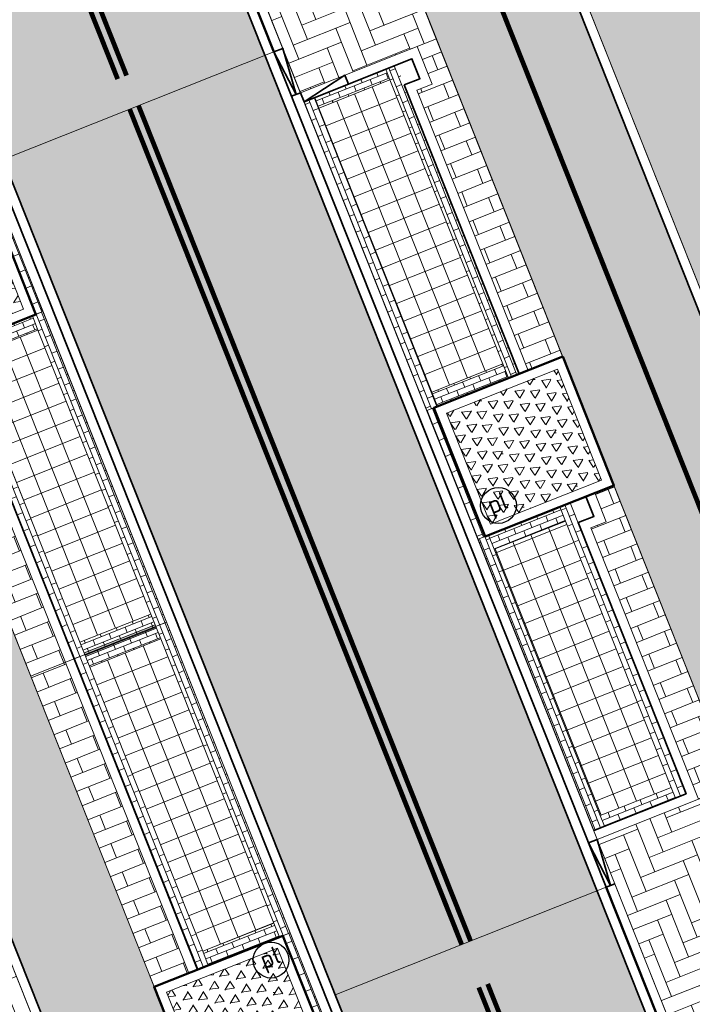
# Model space of a CAD drawing. Header units: metres. Extents: x 196674 to 197628, y 355499 to 356232.
# Tile 157 of 209: x 196786 to 196800, y 356020 to 356041. Entities that reach past the tile are written whole.
import ezdxf
from ezdxf.enums import TextEntityAlignment as Align

# ---------------------------------------------------------------- set-up
doc = ezdxf.new("R2010")
doc.units = ezdxf.units.M
doc.linetypes.add('VW-11_STREEP', pattern=[2, 1, -1])
doc.linetypes.add('VW-30270_STREEP', pattern=[3, 0.3, -2.7])
doc.layers.get('0').update_dxf_attribs({"lineweight": 25})
doc.layers.get('Defpoints').update_dxf_attribs({"color": 231, "lineweight": 18})
for name, color, linetype, lineweight in [('N-WE-IE-MEUBILAIR-S-200', 7, 'Continuous', 25), ('N-WE-VH-KANTOPSLUITING_ACHTERKANTBAND-G', 50, 'Continuous', 18), ('N-WE-VH-MATERIAALGRENS-G', 7, 'Continuous', 13), ('N-WE-VH-OPENVERHARDING_TEGEL_400x400_PARKEERVAKKEN-A', 252, 'Continuous', 5)]:
    doc.layers.add(name, color=color, linetype=linetype, lineweight=lineweight)
for name, color, linetype, lineweight, true_color in [('N-WE-VH-GESLOTENVERHARDING_ASFALT_RIJBAAN-V', 7, 'Continuous', 5, 0xd6d6d6), ('N-WE-VH-GOOT-TEGEL_200x200-G', 7, 'Continuous', 35, 0x00a5a5), ('N-WE-VH-HALFVERHARDING_GEBONDEN_SPLIT-A', 7, 'Continuous', 5, 0xaab7a9), ('N-WE-VH-KANTOPSLUITING_GELEIDEBAND_50 200-G', 1, 'Continuous', 35, 0xff0000), ('N-WE-VH-KANTOPSLUITING_OPSLUITBAND_200X250-G', 7, 'Continuous', 50, 0x0029a5), ('N-WE-VH-KANTOPSLUITING_VERLAGINGSBAND_GELEIDEBAND_50 200-G', 1, 'Continuous', 35, 0xff0000), ('N-WE-VH-KANTOPSLUITING_VERLOOPBAND_GELEIDEBAND_50 200_OPSLUITBAND_200X250-G', 1, 'Continuous', 35, 0xff0000), ('N-WE-VH-OPENVERHARDING_STRAATBAKSTEEN_PARKEERVAK-V', 7, 'Continuous', 5, 0xffffff), ('N-WE-VH-OPENVERHARDING_STRAATBAKSTEEN_ROOD_ELLEBOOG_LINGE-A', 7, 'Continuous', 5, 0xdaaea0), ('N-WE-VH-OPENVERHARDING_STRAATBAKSTEEN_ROOD_ELLEBOOG_LINGE-INRITTEN-TUSSEN-RIJBAAN-FIETSPAD-A', 7, 'Continuous', 5, 0xdaaea0), ('N-WE-VH-OPENVERHARDING_STRAATBAKSTEEN_ROOD_HALFSTEENS-LINGE-A', 7, 'Continuous', 5, 0xdaaea0), ('N-WE-VH-OPENVERHARDING_STRAATBAKSTEEN_ROOD_STREKKEN-LINGE-A', 7, 'Continuous', 5, 0xdaaea0), ('N-WE-VH-OPENVERHARDING_TEGEL_200x300_FIETSPAD_ROOD-A', 7, 'Continuous', 5, 0xe04d68), ('N-WE-VW-MARKERING_LANGS_STREEP_11_010-G', 7, 'VW-11_STREEP', 13, 0xffffff), ('N-WE-VW-MARKERING_LANGS_STREEP_30270_010-G', 7, 'VW-30270_STREEP', 13, 0xffffff), ('N-WE-VW-MARKERING_LANGS_STREEP_DOORGETROKKEN_010-G', 7, 'Continuous', 13, 0xffffff)]:
    doc.layers.add(name, color=color, linetype=linetype, lineweight=lineweight, true_color=true_color)
doc.layers.add('N-WE-VH-HULPLIJN-G', color=40, linetype='Continuous', lineweight=5, plot=False)
doc.styles.add('NLCS-ISO', font='NLCS-ISO.ttf')
pattern_1 = [(21.67232329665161, (0, 0), (-0.1477191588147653, 0.3717244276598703), []), (111.6723232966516, (0, 0), (-0.5575866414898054, -0.2215787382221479), [0.4, -0.4]), (111.6723232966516, (0.3717244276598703, 0.1477191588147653), (-0.5575866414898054, -0.2215787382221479), [-0.4, 0.4])]
pattern_2 = [(21.67232329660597, (0, 0), (0.179204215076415, 0.4155548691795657), [1.28, -0.6399999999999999]), (291.672323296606, (-0.3545259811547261, 0.892138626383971), (0.179204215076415, 0.4155548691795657), [1.28, -0.64])]

# ---------------------------------------------------------------- blocks, each defined once
blk = doc.blocks.new('Boomplantvak 2900x2900')
at = {"layer": 'N-WE-VH-HALFVERHARDING_GEBONDEN_SPLIT-A'}
h = blk.add_hatch(dxfattribs=at)
h.set_pattern_fill('AVH-GRAVEL-SO', color=251, scale=0.3, pattern_type=2)
h.set_pattern_definition([(255.963757, (0.768, 1.164), (1.562108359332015e-08, -1.200000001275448), [0.197909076, -4.74981768]), (127.568592, (0.888, 1.008), (-8.399999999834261, 10.80000000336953), [0.196814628, -19.484648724]), (12.094757, (0.72, 0.972), (10.79999999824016, 2.399999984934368), [0.171813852, -17.00957142]), (255.963757, (1.068, 1.164), (1.562108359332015e-08, -1.200000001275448), [0.197909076, -4.74981768]), (127.568592, (1.188, 1.008), (-8.399999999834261, 10.80000000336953), [0.196814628, -19.484648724]), (12.094757, (1.02, 0.972), (10.79999999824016, 2.399999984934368), [0.171813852, -17.00957142]), (12.094757, (0.42, 0.972), (10.79999999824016, 2.399999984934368), [0.171813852, -17.00957142]), (127.568592, (0.588, 1.008), (-8.399999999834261, 10.80000000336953), [0.196814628, -19.484648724]), (255.963757, (0.468, 1.164), (1.562108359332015e-08, -1.200000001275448), [0.197909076, -4.74981768]), (255.963757, (0.168, 1.164), (1.562108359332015e-08, -1.200000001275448), [0.197909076, -4.74981768]), (127.568592, (0.288, 1.008), (-8.399999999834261, 10.80000000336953), [0.196814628, -19.484648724]), (12.094757, (0.12, 0.972), (10.79999999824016, 2.399999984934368), [0.171813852, -17.00957142]), (12.094757, (0, 0.672), (10.79999999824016, 2.399999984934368), [0.171813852, -17.00957142]), (127.568592, (0.168, 0.708), (-8.399999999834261, 10.80000000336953), [0.196814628, -19.484648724]), (255.963757, (0.048, 0.864), (1.562108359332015e-08, -1.200000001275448), [0.197909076, -4.74981768]), (255.963757, (0.348, 0.864), (1.562108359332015e-08, -1.200000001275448), [0.197909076, -4.74981768]), (127.568592, (0.468, 0.708), (-8.399999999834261, 10.80000000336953), [0.196814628, -19.484648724]), (12.094757, (0.3, 0.672), (10.79999999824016, 2.399999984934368), [0.171813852, -17.00957142]), (12.094757, (0.8999999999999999, 0.672), (10.79999999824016, 2.399999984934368), [0.171813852, -17.00957142]), (127.568592, (1.068, 0.708), (-8.399999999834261, 10.80000000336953), [0.196814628, -19.484648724]), (255.963757, (0.948, 0.864), (1.562108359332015e-08, -1.200000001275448), [0.197909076, -4.74981768]), (12.094757, (0.6, 0.672), (10.79999999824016, 2.399999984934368), [0.171813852, -17.00957142]), (127.568592, (0.768, 0.708), (-8.399999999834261, 10.80000000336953), [0.196814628, -19.484648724]), (255.963757, (0.648, 0.864), (1.562108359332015e-08, -1.200000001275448), [0.197909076, -4.74981768]), (12.094757, (0.12, 0.372), (10.79999999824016, 2.399999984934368), [0.171813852, -17.00957142]), (127.568592, (0.288, 0.408), (-8.399999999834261, 10.80000000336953), [0.196814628, -19.484648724]), (255.963757, (0.168, 0.564), (1.562108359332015e-08, -1.200000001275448), [0.197909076, -4.74981768]), (255.963757, (0.468, 0.564), (1.562108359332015e-08, -1.200000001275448), [0.197909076, -4.74981768]), (127.568592, (0.588, 0.408), (-8.399999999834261, 10.80000000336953), [0.196814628, -19.484648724]), (12.094757, (0.42, 0.372), (10.79999999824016, 2.399999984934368), [0.171813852, -17.00957142]), (12.094757, (1.02, 0.372), (10.79999999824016, 2.399999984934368), [0.171813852, -17.00957142]), (127.568592, (1.188, 0.408), (-8.399999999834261, 10.80000000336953), [0.196814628, -19.484648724]), (255.963757, (1.068, 0.564), (1.562108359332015e-08, -1.200000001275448), [0.197909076, -4.74981768]), (12.094757, (0.72, 0.372), (10.79999999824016, 2.399999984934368), [0.171813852, -17.00957142]), (127.568592, (0.888, 0.408), (-8.399999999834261, 10.80000000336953), [0.196814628, -19.484648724]), (255.963757, (0.768, 0.564), (1.562108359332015e-08, -1.200000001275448), [0.197909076, -4.74981768]), (255.963757, (0.648, 0.264), (1.562108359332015e-08, -1.200000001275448), [0.197909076, -4.74981768]), (127.568592, (0.768, 0.108), (-8.399999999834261, 10.80000000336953), [0.196814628, -19.484648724]), (12.094757, (0.6, 0.072), (10.79999999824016, 2.399999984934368), [0.171813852, -17.00957142]), (255.963757, (0.948, 0.264), (1.562108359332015e-08, -1.200000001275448), [0.197909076, -4.74981768]), (127.568592, (1.068, 0.108), (-8.399999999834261, 10.80000000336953), [0.196814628, -19.484648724]), (12.094757, (0.8999999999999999, 0.072), (10.79999999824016, 2.399999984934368), [0.171813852, -17.00957142]), (12.094757, (0.3, 0.072), (10.79999999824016, 2.399999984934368), [0.171813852, -17.00957142]), (127.568592, (0.468, 0.108), (-8.399999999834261, 10.80000000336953), [0.196814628, -19.484648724]), (255.963757, (0.348, 0.264), (1.562108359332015e-08, -1.200000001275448), [0.197909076, -4.74981768]), (255.963757, (0.048, 0.264), (1.562108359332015e-08, -1.200000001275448), [0.197909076, -4.74981768]), (127.568592, (0.168, 0.108), (-8.399999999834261, 10.80000000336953), [0.196814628, -19.484648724]), (12.094757, (0, 0.072), (10.79999999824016, 2.399999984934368), [0.171813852, -17.00957142]), (63.434949, (0.31199946, 1.139999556), (-1.073312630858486, 0.536656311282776), [5.039999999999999e-07, -1.199999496]), (0, (0.216, 1.14), (0, 1.2), [0, -1.2]), (63.434949, (0.31199946, 1.139999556), (-1.073312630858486, 0.536656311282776), [5.039999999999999e-07, -1.199999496]), (0, (0.216, 1.14), (0, 1.2), [0, -1.2])])
h.paths.add_polyline_path([(0.2000000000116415, -0.2000000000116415), (2.699999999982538, -0.2000000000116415), (2.699999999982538, -2.700000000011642), (0.2000000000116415, -2.700000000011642)])
at = {"layer": 'N-WE-VH-OPENVERHARDING_STRAATBAKSTEEN_ROOD_STREKKEN-LINGE-A', "true_color": 0xb05e45}
h = blk.add_hatch(dxfattribs=at)
h.set_pattern_fill('AVH-BSS_LINGEFORMAAT_HALFST', color=25, scale=1.5, angle=90, pattern_type=2)
h.set_pattern_definition([(90, (-1.469576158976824e-17, -2.980000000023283), (-0.18, 0.36), [0.12, -0.12]), (180, (-1.469576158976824e-17, -2.980000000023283), (-1.469576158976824e-17, -0.12), [])])
h.paths.add_polyline_path([(2.899999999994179, -3.060000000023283), (2.899999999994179, -2.900000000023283), (0, -2.900000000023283), (0, -3.060000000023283)])
at = {"layer": 'N-WE-VH-KANTOPSLUITING_ACHTERKANTBAND-G', "ltscale": 0.2, "flags": 128}
blk.add_lwpolyline([(0.2000000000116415, -0.2000000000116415), (2.699999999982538, -0.2000000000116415), (2.699999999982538, -2.700000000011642), (0.2000000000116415, -2.700000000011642)], close=True, dxfattribs=at)
at = {"layer": 'N-WE-VH-KANTOPSLUITING_OPSLUITBAND_200X250-G', "ltscale": 0.1, "flags": 128}
blk.add_lwpolyline([(0, 0), (2.899999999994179, 0), (2.899999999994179, -2.900000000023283), (0, -2.900000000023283)], close=True, dxfattribs=at)
at = {"layer": 'N-WE-VH-MATERIAALGRENS-G', "ltscale": 0.2, "flags": 128}
blk.add_lwpolyline([(2.899999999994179, -2.900000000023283), (2.899999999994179, -3.060000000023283), (-2.939152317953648e-17, -3.060000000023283), (0, -2.900000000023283)], dxfattribs=at)
blk = doc.blocks.new('Verloopband')
at = {"flags": 128}
blk.add_lwpolyline([(-0.2763672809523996, 0.9662406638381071), (0, 0), (-0.4622285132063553, 0.8923814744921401)], close=True, dxfattribs=at)
blk = doc.blocks.new('SIE-MEUBILAIR_PAAL_POLLER-SO')
blk.add_circle((0, 0), 0.75)
at = {"style": 'NLCS-ISO'}
blk.add_text('pl', height=0.75, dxfattribs=at).set_placement((5.684341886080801e-14, 0.1291188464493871), align=Align.MIDDLE_CENTER)

msp = doc.modelspace()

# ---------------------------------------------------------------- hatches: boundary and pattern name
at = {"layer": 'N-WE-VH-GESLOTENVERHARDING_ASFALT_RIJBAAN-V'}
h = msp.add_hatch(color=256, dxfattribs=at)
h.dxf.hatch_style = 1
h.paths.add_polyline_path([(196787.3892659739, 356048.9116752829), (196781.906141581, 356046.73274255), (196806.1984602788, 355985.602904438), (196807.591634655, 355982.0970833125), (196813.0747300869, 355984.2760045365)])
at = {"layer": 'N-WE-VH-OPENVERHARDING_STRAATBAKSTEEN_PARKEERVAK-V'}
h = msp.add_hatch(color=256, dxfattribs=at)
h.dxf.hatch_style = 1
h.paths.add_polyline_path([(196787.0473420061, 356027.7297248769), (196788.5342397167, 356028.3206015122), (196788.504695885, 356028.3949463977), (196787.0177981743, 356027.8040697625)])
at = {"layer": 'N-WE-VH-OPENVERHARDING_STRAATBAKSTEEN_ROOD_ELLEBOOG_LINGE-A', "true_color": 0xb05e45}
h = msp.add_hatch(dxfattribs=at)
h.set_pattern_fill('AVH-ROO_BSS_LINGEFRMT_ELLEBOOG', color=25, scale=4, angle=201.6723232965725, pattern_type=2)
h.set_pattern_definition([(201.6723232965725, (196753.6511661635, 356089.3677123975), (-0.1792042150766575, -0.4155548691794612), [1.28, -0.64]), (111.6723232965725, (196754.0056921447, 356088.4755737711), (-0.1792042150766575, -0.4155548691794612), [1.28, -0.64])])
h.paths.add_polyline_path([(196802.3690402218, 356039.5006698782), (196800.2887559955, 356044.7988030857), (196799.674, 356046.258), (196799.767, 356046.289), (196799.723, 356046.414), (196799.791, 356046.436), (196799.712, 356046.667), (196800.205, 356046.882), (196798.998, 356049.92), (196798.379, 356049.674), (196797.0812549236, 356052.7631640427), (196793.5784406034, 356051.3711845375), (196815.0829749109, 355997.2566013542), (196818.5459628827, 355998.6033188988), (196817.806796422, 356000.4065009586), (196817.1432542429, 356002.2965186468), (196816.8680103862, 356003.0805166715), (196814.9675320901, 356007.966956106), (196812.947532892, 356012.9450498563), (196810.1859155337, 356019.9849251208), (196810.1020262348, 356019.9563566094), (196809.8644982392, 356019.8600271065), (196809.7032722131, 356020.2537667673), (196809.9171110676, 356020.3469670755), (196809.1830720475, 356022.3605869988), (196808.2241611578, 356024.5136166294), (196807.2687089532, 356026.9022407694), (196806.4146316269, 356029.1079024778), (196804.4510881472, 356034.3611875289), (196804.2337530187, 356034.2651431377), (196803.8842923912, 356035.1170635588), (196804.0850616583, 356035.1788247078), (196803.6664173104, 356036.1917834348)])
h = msp.add_hatch(dxfattribs=at)
h.set_pattern_fill('AVH-ROO_BSS_LINGEFRMT_ELLEBOOG', color=25, scale=4, angle=21.67232329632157, pattern_type=2)
h.set_pattern_definition([(21.67232329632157, (196790.8081201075, 356004.5081832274), (0.1792042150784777, 0.4155548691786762), [1.28, -0.64]), (291.6723232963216, (196790.4535941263, 356005.4003218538), (0.1792042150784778, 0.4155548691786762), [1.28, -0.64])])
h.paths.add_polyline_path([(196783.7703576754, 356025.6320628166), (196780.446, 356024.311), (196780.466, 356024.154), (196780.088, 356023.962), (196781.286, 356020.899), (196781.684, 356021.063), (196781.769, 356020.927), (196781.803, 356020.768), (196781.43, 356020.609), (196782.797, 356017.149), (196783.171, 356016.202), (196783.541, 356016.358), (196783.636, 356016.223), (196783.669, 356016.055), (196783.288, 356015.902), (196784.845, 356011.907), (196786.2366182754, 356008.3162570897), (196786.602, 356008.458), (196788.936, 356002.579), (196789.001, 356002.416), (196788.844, 356002.357), (196789.5591469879, 356000.5716685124), (196789.7313683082, 356000.6401072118), (196790.3445729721, 356000.8837874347), (196793.1603808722, 356002.002758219)])
at = {"layer": 'N-WE-VH-OPENVERHARDING_STRAATBAKSTEEN_ROOD_ELLEBOOG_LINGE-INRITTEN-TUSSEN-RIJBAAN-FIETSPAD-A', "true_color": 0xb05e45}
h = msp.add_hatch(dxfattribs=at)
h.set_pattern_fill('AVH-ROO_BSS_LINGEFRMT_ELLEBOOG', color=25, scale=4, angle=21.67232329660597, pattern_type=2)
h.set_pattern_definition(pattern_2)
h.paths.add_polyline_path([(196791.6756090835, 356047.4944291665), (196788.980606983, 356046.4234652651), (196788.8319530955, 356046.3643918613), (196791.5471139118, 356039.5318799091), (196793.6659103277, 356040.3738660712), (196794.3907729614, 356040.6619184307)])
h = msp.add_hatch(dxfattribs=at)
h.set_pattern_fill('AVH-ROO_BSS_LINGEFRMT_ELLEBOOG', color=25, scale=4, angle=21.67232329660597, pattern_type=2)
h.set_pattern_definition(pattern_2)
h.paths.add_polyline_path([(196800.6023635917, 356025.0309062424), (196799.8772345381, 356024.7427820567), (196797.7586517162, 356023.9009802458), (196800.2551485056, 356017.6187209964), (196800.4038152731, 356017.6777995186), (196803.0988173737, 356018.74876342)])
at = {"layer": 'N-WE-VH-OPENVERHARDING_STRAATBAKSTEEN_ROOD_HALFSTEENS-LINGE-A', "true_color": 0xb05e45}
h = msp.add_hatch(dxfattribs=at)
h.set_pattern_fill('AVH-BSS_LINGEFORMAAT_HALFST', color=25, scale=4, angle=111.6723232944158, pattern_type=2)
h.set_pattern_definition([(111.6723232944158, (7.160000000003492, 0.7800000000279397), (-0.800595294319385, 0.7148756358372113), [0.32, -0.32]), (201.6723232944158, (7.160000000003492, 0.7800000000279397), (0.1181753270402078, -0.2973795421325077), [])])
h.paths.add_polyline_path([(196793.991169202, 356040.5031203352), (196794.3050721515, 356039.7132055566), (196793.9798135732, 356039.5839515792), (196796.3100832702, 356033.7199988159), (196797.0349459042, 356034.0080511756), (196794.3907729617, 356040.6619184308)])
h = msp.add_hatch(dxfattribs=at)
h.set_pattern_fill('AVH-BSS_LINGEFORMAAT_HALFST', color=25, scale=4, angle=-68.32767670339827, pattern_type=2)
h.set_pattern_definition([(291.6723232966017, (0, 0.9800000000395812), (0.8005952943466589, -0.714875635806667), [0.32, -0.32]), (21.67232329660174, (0, 0.9800000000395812), (-0.1181753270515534, 0.2973795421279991), [])])
h.paths.add_polyline_path([(196788.4838958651, 356020.8111764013), (196789.2087584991, 356021.0992287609), (196786.6236732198, 356027.604406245), (196785.8988105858, 356027.3163538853)])
h.paths.add_polyline_path([(196783.9533869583, 356033.3762406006), (196783.7133290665, 356033.9803294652), (196783.3137253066, 356033.8215313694), (196785.8988105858, 356027.3163538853), (196786.6236732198, 356027.604406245), (196784.2786462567, 356033.5054945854)])
h = msp.add_hatch(dxfattribs=at)
h.set_pattern_fill('AVH-BSS_LINGEFORMAAT_HALFST', color=25, scale=4, angle=291.6699999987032, pattern_type=2)
h.set_pattern_definition([(291.6699999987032, (-258186.7135268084, 314368.2733981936), (0.8005663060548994, -0.714908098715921), [0.32, -0.32]), (21.6699999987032, (-258186.7135268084, 314368.2733981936), (-0.118163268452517, 0.2973843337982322), [])])
h.paths.add_polyline_path([(196799.8772345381, 356024.7427820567), (196800.6021088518, 356025.0308050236), (196798.1059098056, 356031.3130490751), (196797.7062996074, 356031.1542671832), (196797.9463299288, 356030.5502476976), (196797.6210553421, 356030.4209623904)])
at = {"layer": 'N-WE-VH-OPENVERHARDING_STRAATBAKSTEEN_ROOD_STREKKEN-LINGE-A', "true_color": 0xb05e45}
h = msp.add_hatch(dxfattribs=at)
h.set_pattern_fill('AVH-BSS_LINGEFORMAAT_HALFST', color=25, scale=1.5, angle=201.6723232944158, pattern_type=2)
h.set_pattern_definition([(201.6723232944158, (0, 0.9800000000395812), (-0.2680783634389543, -0.3002232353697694), [0.12, -0.12]), (291.6723232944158, (0, 0.9800000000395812), (0.1115173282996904, 0.04431574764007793), [])])
h.paths.add_polyline_path([(196793.5539076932, 356040.1141442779), (196793.3308730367, 356040.0255127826), (196793.419504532, 356039.8024781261), (196795.7830110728, 356033.8548872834), (196795.9011863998, 356033.5575077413), (196796.1242210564, 356033.6461392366)])
h.paths.add_polyline_path([(196794.1912540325, 356032.8779996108), (196794.4142886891, 356032.9666311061), (196794.2961133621, 356033.2640106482), (196791.9326068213, 356039.2116014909), (196791.843975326, 356039.4346361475), (196791.6209406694, 356039.3460046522)])
h = msp.add_hatch(dxfattribs=at)
h.set_pattern_fill('AVH-BSS_LINGEFORMAAT_HALFST', color=25, scale=1.5, angle=111.6723232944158, pattern_type=2)
h.set_pattern_definition([(111.6723232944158, (5.551115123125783e-17, 1.220000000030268), (-0.3002232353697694, 0.2680783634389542), [0.12, -0.12]), (201.6723232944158, (5.551115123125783e-17, 1.220000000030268), (0.04431574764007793, -0.1115173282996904), [])])
h.paths.add_polyline_path([(196794.2961133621, 356033.2640106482), (196794.4142886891, 356032.9666311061), (196795.9011863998, 356033.5575077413), (196795.7830110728, 356033.8548872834)])
h.paths.add_polyline_path([(196793.419504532, 356039.8024781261), (196793.3308730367, 356040.0255127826), (196791.843975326, 356039.4346361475), (196791.9326068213, 356039.2116014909)])
h = msp.add_hatch(dxfattribs=at)
h.set_pattern_fill('AVH-BSS_LINGEFORMAAT_HALFST', color=25, scale=1.5, angle=21.67232329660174, pattern_type=2)
h.set_pattern_definition([(21.67232329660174, (0, 0.9800000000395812), (0.2680783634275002, 0.3002232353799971), [0.12, -0.12]), (111.6723232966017, (0, 0.9800000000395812), (-0.1115173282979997, -0.04431574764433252), [])])
h.paths.add_polyline_path([(196787.0325700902, 356027.7668973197), (196786.9291666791, 356028.0271044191), (196784.565660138, 356033.9746952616), (196784.447484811, 356034.2720748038), (196784.2244501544, 356034.1834433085), (196786.8095354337, 356027.6782658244)])
h.paths.add_polyline_path([(196789.6176553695, 356021.2617198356), (196789.4994800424, 356021.5590993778), (196787.1359735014, 356027.5066902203), (196787.0325700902, 356027.7668973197), (196786.8095354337, 356027.6782658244), (196789.3946207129, 356021.1730883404)])
h.paths.add_polyline_path([(196788.7425024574, 356028.4464054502), (196786.1574171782, 356034.9515829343), (196785.9343825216, 356034.862951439), (196786.0525578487, 356034.5655718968), (196788.4160643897, 356028.6179810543), (196788.5194678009, 356028.3577739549)])
h.paths.add_polyline_path([(196791.3275877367, 356021.9412279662), (196788.7425024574, 356028.4464054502), (196788.5194678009, 356028.3577739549), (196788.622871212, 356028.0975668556), (196790.9863777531, 356022.1499760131), (196791.1045530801, 356021.8525964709)])
h = msp.add_hatch(dxfattribs=at)
h.set_pattern_fill('AVH-BSS_LINGEFORMAAT_HALFST', color=25, scale=1.5, angle=-68.32767670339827, pattern_type=2)
h.set_pattern_definition([(291.6723232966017, (0, 1.220000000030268), (0.3002232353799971, -0.2680783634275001), [0.12, -0.12]), (21.67232329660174, (0, 1.220000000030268), (-0.04431574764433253, 0.1115173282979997), [])])
h.paths.add_polyline_path([(196786.0525578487, 356034.5655718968), (196785.9343825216, 356034.862951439), (196784.447484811, 356034.2720748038), (196784.565660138, 356033.9746952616)])
h.paths.add_polyline_path([(196788.5194678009, 356028.3577739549), (196788.4160643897, 356028.6179810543), (196786.9291666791, 356028.0271044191), (196787.0325700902, 356027.7668973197)])
h.paths.add_polyline_path([(196788.622871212, 356028.0975668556), (196788.5194678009, 356028.3577739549), (196787.0325700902, 356027.7668973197), (196787.1359735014, 356027.5066902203)])
h.paths.add_polyline_path([(196791.1045530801, 356021.8525964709), (196790.9863777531, 356022.1499760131), (196789.4994800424, 356021.5590993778), (196789.6176553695, 356021.2617198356)])
h = msp.add_hatch(dxfattribs=at)
h.set_pattern_fill('AVH-BSS_LINGEFORMAAT_HALFST', color=25, scale=1.5, angle=201.67, pattern_type=2)
h.set_pattern_definition([(201.67, (-258186.7135268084, 314368.2733981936), (-0.2680905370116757, -0.300212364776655), [0.12, -0.12]), (291.67, (-258186.7135268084, 314368.2733981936), (0.1115191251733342, 0.04431122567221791), [])])
h.paths.add_polyline_path([(196797.8189349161, 356024.3983946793), (196797.9075573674, 356024.175356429), (196797.6845191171, 356024.0867339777), (196795.2621721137, 356030.1831128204), (196795.485210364, 356030.2717352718), (196795.6033736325, 356029.974350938)])
h.paths.add_polyline_path([(196797.0902953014, 356030.5651672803), (196796.972132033, 356030.8625516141), (196797.1951702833, 356030.9511740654), (196799.6175172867, 356024.8547952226), (196799.3944790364, 356024.7661727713), (196799.305856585, 356024.9892110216)])
h = msp.add_hatch(dxfattribs=at)
h.set_pattern_fill('AVH-BSS_LINGEFORMAAT_HALFST', color=25, scale=1.5, angle=291.6723232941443, pattern_type=2)
h.set_pattern_definition([(291.6723232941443, (-258186.7135268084, 314368.2733981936), (0.3002232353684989, -0.268078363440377), [0.12, -0.12]), (21.67232329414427, (-258186.7135268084, 314368.2733981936), (-0.04431574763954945, 0.1115173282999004), [])])
h.paths.add_polyline_path([(196795.485210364, 356030.2717352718), (196795.6033736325, 356029.974350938), (196797.0902953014, 356030.5651672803), (196796.972132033, 356030.8625516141)])
h.paths.add_polyline_path([(196799.3944790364, 356024.7661727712), (196799.305856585, 356024.9892110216), (196797.8189349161, 356024.3983946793), (196797.9075573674, 356024.175356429)])
at = {"layer": 'N-WE-VH-OPENVERHARDING_TEGEL_200x300_FIETSPAD_ROOD-A'}
h = msp.add_hatch(dxfattribs=at)
h.set_pattern_fill('AVH-TEGEL_200X300_HALFST', color=256, scale=2, angle=21.67232329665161, pattern_type=2)
h.set_pattern_definition(pattern_1)
h.paths.add_polyline_path([(196793.3925783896, 356051.2973249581), (196790.6046451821, 356050.189431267), (196791.6756090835, 356047.4944291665), (196806.8508840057, 356009.3069629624), (196806.8511387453, 356009.3070641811), (196809.3473377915, 356003.0248201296), (196810.4183016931, 356000.3298180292), (196812.7227230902, 355994.5309106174), (196812.7229778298, 355994.5310118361), (196815.219176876, 355988.2487677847), (196816.2901382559, 355985.5537720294), (196819.0780714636, 355986.6616657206)])
h = msp.add_hatch(dxfattribs=at)
h.set_pattern_fill('AVH-TEGEL_200X300_HALFST', color=256, scale=2, angle=21.67232329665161, pattern_type=2)
h.set_pattern_definition(pattern_1)
h.paths.add_polyline_path([(196783.3137253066, 356033.8215313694), (196777.0725908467, 356049.526888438), (196774.8422442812, 356048.6405734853), (196800.7526614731, 355983.4389092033), (196802.9830439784, 355984.3251337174), (196789.5548597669, 356018.1161743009), (196788.4838958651, 356020.8111764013)])
at = {"layer": 'N-WE-VH-OPENVERHARDING_TEGEL_400x400_PARKEERVAKKEN-A'}
h = msp.add_hatch(dxfattribs=at)
h.set_pattern_fill('AVH-TEGEL_400X400_BLOK', color=256, scale=0.9999999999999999, angle=111.6723232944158, pattern_type=2)
h.set_pattern_definition([(111.6723232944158, (196795.7830110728, 356033.8548872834), (-0.3717244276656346, -0.1477191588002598), []), (201.6723232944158, (196795.7830110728, 356033.8548872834), (0.1477191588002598, -0.3717244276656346), [])])
h.paths.add_polyline_path([(196793.419504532, 356039.8024781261), (196795.7830110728, 356033.8548872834), (196794.2961133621, 356033.2640106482), (196791.9326068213, 356039.2116014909)])
h = msp.add_hatch(dxfattribs=at)
h.set_pattern_fill('AVH-TEGEL_400X400_BLOK', color=256, angle=-158.3276767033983, pattern_type=2)
h.set_pattern_definition([(201.6723232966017, (196784.565660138, 356033.9746952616), (0.1477191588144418, -0.3717244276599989), []), (291.6723232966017, (196784.565660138, 356033.9746952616), (0.3717244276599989, 0.1477191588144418), [])])
h.paths.add_polyline_path([(196786.9291666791, 356028.0271044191), (196784.565660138, 356033.9746952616), (196786.0525578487, 356034.5655718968), (196788.4160643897, 356028.6179810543)])
h = msp.add_hatch(dxfattribs=at)
h.set_pattern_fill('AVH-TEGEL_400X400_BLOK', color=256, scale=0.9999999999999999, pattern_type=2)
h.set_pattern_definition([(291.6723232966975, (196798.1059098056, 356031.3130490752), (0.371724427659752, 0.1477191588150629), []), (21.67232329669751, (196798.1059098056, 356031.3130490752), (-0.1477191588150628, 0.371724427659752), [])])
h.paths.add_polyline_path([(196799.305856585, 356024.9892110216), (196797.0902953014, 356030.5651672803), (196795.6033736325, 356029.974350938), (196797.8189349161, 356024.3983946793)])
h = msp.add_hatch(dxfattribs=at)
h.set_pattern_fill('AVH-TEGEL_400X400_BLOK', color=256, angle=-158.3276767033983, pattern_type=2)
h.set_pattern_definition([(201.6723232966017, (196787.1359735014, 356027.5066902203), (0.1477191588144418, -0.3717244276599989), []), (291.6723232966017, (196787.1359735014, 356027.5066902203), (0.3717244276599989, 0.1477191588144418), [])])
h.paths.add_polyline_path([(196787.1359735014, 356027.5066902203), (196789.4994800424, 356021.5590993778), (196790.9863777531, 356022.1499760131), (196788.622871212, 356028.0975668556)])

# ---------------------------------------------------------------- linework, layer by layer
at = {"layer": 'Defpoints', "flags": 128}
for points in [[(196790.9919541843, 356040.3873316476), (196785.32297143, 356038.1345408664)], [(196797.9418063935, 356022.8976980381), (196792.2731120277, 356020.6450218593)]]:
    msp.add_lwpolyline(points, dxfattribs=at)
at = {"layer": 'N-WE-VH-GOOT-TEGEL_200x200-G', "ltscale": 0.2, "flags": 128}
for points in [[(196729.8003017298, 356135.6687012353, 0.4264052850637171), (196726.3700433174, 356132.5764725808, 0.3930046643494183), (196727.444880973, 356131.3456954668), (196728.2369685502, 356131.2630143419, -0.02198045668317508), (196732.2178667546, 356130.6696603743, -0.01454995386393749), (196734.8180308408, 356130.0854477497, -0.098608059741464), (196750.953620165, 356122.3568132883, -0.05440139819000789), (196758.2110194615, 356115.5691268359, -0.08316099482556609), (196766.0444789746, 356102.6243362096), (196782.2191011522, 356061.9220328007), (196787.3892658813, 356048.9116755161), (196813.7840376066, 355982.4910818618), (196815.0765787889, 355979.2384925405), (196820.2851337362, 355966.1315289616, 0.04938881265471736), (196823.4697300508, 355959.9686851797), (196827.8765721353, 355953.1781298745, -0.04584172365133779), (196830.4140622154, 355948.351642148, -0.003539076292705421), (196830.5726224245, 355947.9607223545), (196831.8929825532, 355944.6381329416), (196841.3562365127, 355920.8245485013), (196845.6845339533, 355909.9327054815, -0.04938916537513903), (196847.305022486, 355904.2878374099), (196848.7610979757, 355896.3248392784, 0.04938916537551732), (196850.6752320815, 355889.6570756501)], [(196725.7170592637, 356117.234662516, -0.2688880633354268), (196725.2587803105, 356119.3932215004, 0.00453733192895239), (196725.4140313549, 356119.8828110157, -0.3361303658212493), (196726.5902590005, 356120.7301274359, -0.0001599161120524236), (196726.5910263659, 356120.7301085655, -0.0003903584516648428), (196726.6147523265, 356120.7294989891, -0.01949587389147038), (196727.7971137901, 356120.6519976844, -0.02145946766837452), (196731.3785676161, 356120.1204057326, -0.005957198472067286), (196732.3636253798, 356119.9184881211, -0.1495155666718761), (196753.8973423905, 356107.8472117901, -0.06289233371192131), (196760.1904084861, 356099.3492565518), (196762.4494079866, 356095.3277041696, -0.03339897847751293), (196763.3225944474, 356093.4968757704), (196806.1984602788, 355985.602904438), (196822.2843167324, 355945.1240266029), (196826.309662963, 355934.9945380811), (196834.2309629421, 355915.0611677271), (196841.5430613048, 355896.6608085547), (196880.9310656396, 355797.5437848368, -0.02492249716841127)]]:
    msp.add_lwpolyline(points, format="xyb", dxfattribs=at)
at = {"layer": 'N-WE-VH-HULPLIJN-G', "flags": 128}
for points in [[(196809.9171110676, 356020.3469670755), (196809.1830720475, 356022.3605869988), (196808.2241611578, 356024.5136166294), (196807.2687089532, 356026.9022407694), (196806.4146316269, 356029.1079024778), (196804.4510881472, 356034.3611875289), (196804.2337530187, 356034.2651431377), (196803.8842923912, 356035.1170635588), (196804.0850616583, 356035.1788247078), (196803.6664173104, 356036.1917834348), (196802.3690402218, 356039.5006698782), (196800.2887559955, 356044.7988030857), (196799.674, 356046.258), (196799.767, 356046.289), (196799.723, 356046.414), (196799.791, 356046.436), (196799.712, 356046.667), (196800.205, 356046.882), (196798.998, 356049.92), (196798.379, 356049.674), (196797.0812549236, 356052.7631640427), (196793.5784406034, 356051.3711845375), (196815.0829749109, 355997.2566013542)], [(196788.7425024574, 356028.4464054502), (196785.8988105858, 356027.3163538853)], [(196793.1603808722, 356002.002758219), (196783.7703576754, 356025.6320628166), (196780.446, 356024.311), (196780.466, 356024.154), (196780.088, 356023.962), (196781.286, 356020.899), (196781.684, 356021.063), (196781.769, 356020.927), (196781.803, 356020.768), (196781.43, 356020.609), (196782.797, 356017.149)]]:
    msp.add_lwpolyline(points, dxfattribs=at)
for points in [[(196793.3925783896, 356051.2973249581), (196790.6046451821, 356050.189431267), (196791.6756090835, 356047.4944291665), (196806.8508840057, 356009.3069629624), (196806.8511387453, 356009.3070641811), (196809.3473377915, 356003.0248201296), (196810.4183016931, 356000.3298180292), (196812.7227230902, 355994.5309106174), (196812.7229778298, 355994.5310118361), (196815.219176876, 355988.2487677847), (196816.2901382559, 355985.5537720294), (196819.0780714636, 355986.6616657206)], [(196783.3137253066, 356033.8215313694), (196777.0725908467, 356049.526888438), (196774.8422442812, 356048.6405734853), (196800.7526614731, 355983.4389092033), (196802.9830439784, 355984.3251337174), (196789.5548597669, 356018.1161743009), (196788.4838958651, 356020.8111764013)], [(196787.3892659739, 356048.9116752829), (196781.906141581, 356046.73274255), (196806.1984602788, 355985.602904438), (196807.591634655, 355982.0970833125), (196813.0747300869, 355984.2760045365)], [(196791.6756090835, 356047.4944291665), (196788.980606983, 356046.4234652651), (196788.8319530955, 356046.3643918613), (196791.5471139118, 356039.5318799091), (196793.6659103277, 356040.3738660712), (196794.3907729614, 356040.6619184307)], [(196787.0473420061, 356027.7297248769), (196788.5342397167, 356028.3206015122), (196788.504695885, 356028.3949463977), (196787.0177981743, 356027.8040697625)], [(196800.6023635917, 356025.0309062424), (196799.8772345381, 356024.7427820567), (196797.7586517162, 356023.9009802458), (196800.2551485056, 356017.6187209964), (196800.4038152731, 356017.6777995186), (196803.0988173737, 356018.74876342)]]:
    msp.add_lwpolyline(points, close=True, dxfattribs=at)
at = {"layer": 'N-WE-VH-KANTOPSLUITING_ACHTERKANTBAND-G', "flags": 128}
msp.add_lwpolyline([(196801.6951311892, 355980.5256850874), (196757.4628411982, 356091.8329983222, 0.1891361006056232), (196737.6024081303, 356113.0617436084, 0.1165927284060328), (196730.9461400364, 356114.499230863)], format="xyb", dxfattribs=at)
for points in [[(196762.9508674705, 356093.3491630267), (196805.8267358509, 355985.4551852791)], [(196821.2657862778, 355981.6980100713), (196793.5784406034, 356051.3711845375)], [(196814.1557621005, 355982.638800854), (196787.7609903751, 356049.0593945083)], [(196793.6659103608, 356040.3738659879), (196793.6659103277, 356040.3738660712), (196791.54708109, 356039.531866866)], [(196796.3100832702, 356033.719998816), (196793.9798135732, 356039.5839515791), (196794.3050721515, 356039.7132055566), (196793.991169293, 356040.503120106), (196793.6659104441, 356040.373866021)], [(196786.1574171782, 356034.9515829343), (196791.3275877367, 356021.9412279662)], [(196783.7133436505, 356033.9802927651), (196783.9533869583, 356033.3762406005), (196784.2786462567, 356033.5054945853), (196789.2087584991, 356021.0992287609)], [(196797.7063060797, 356031.1542508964), (196797.9463299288, 356030.5502476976), (196797.6210553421, 356030.4209623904), (196799.8772345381, 356024.7427820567), (196797.7583711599, 356023.900868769)]]:
    msp.add_lwpolyline(points, dxfattribs=at)
at = {"layer": 'N-WE-VH-KANTOPSLUITING_GELEIDEBAND_50 200-G', "ltscale": 0.2, "flags": 128}
msp.add_lwpolyline([(196800.752661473, 355983.4389092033), (196757.6487034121, 356091.9068579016, 0.1891361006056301), (196737.688469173, 356113.2422802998, 0.1165927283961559), (196730.9422515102, 356114.6991930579)], format="xyb", dxfattribs=at)
for points in [[(196779.0312268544, 356053.4256863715), (196792.5844390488, 356019.3200220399)], [(196819.0780714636, 355986.6616657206), (196793.3925783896, 356051.2973249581)], [(196797.9420869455, 356022.8978095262), (196790.9919541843, 356040.3873316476)], [(196793.7200917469, 356039.6959542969), (196794.0453504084, 356039.8252083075), (196793.8791664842, 356040.2433985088), (196791.6209406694, 356039.3460046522)], [(196796.1242210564, 356033.6461392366), (196793.7200916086, 356039.6959546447)], [(196783.8992058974, 356034.0541522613), (196784.0653897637, 356033.6359622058), (196784.3906489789, 356033.7652161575), (196789.3946207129, 356021.1730883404)], [(196797.5204438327, 356031.0803914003), (196797.6866130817, 356030.6622381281), (196797.3613459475, 356030.5329557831), (196799.6175172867, 356024.8547952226), (196797.6845191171, 356024.0867339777)]]:
    msp.add_lwpolyline(points, dxfattribs=at)
at = {"layer": 'N-WE-VH-KANTOPSLUITING_OPSLUITBAND_200X250-G', "ltscale": 0.1, "flags": 128}
for points in [[(196790.9919541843, 356040.3873316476), (196788.6460908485, 356046.2905323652)], [(196803.4547701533, 356009.025528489), (196797.9420869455, 356022.8978095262)]]:
    msp.add_lwpolyline(points, dxfattribs=at)
at = {"layer": 'N-WE-VH-KANTOPSLUITING_VERLAGINGSBAND_GELEIDEBAND_50 200-G', "ltscale": 0.2, "flags": 128}
msp.add_lwpolyline([(196791.3612188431, 356039.4580073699), (196791.54708109, 356039.5318668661)], dxfattribs=at)
at = {"layer": 'N-WE-VH-KANTOPSLUITING_VERLAGINGSBAND_GELEIDEBAND_50 200-G', "flags": 128}
msp.add_lwpolyline([(196798.1275975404, 356022.97152928), (196797.9418063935, 356022.8976980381)], dxfattribs=at)
at = {"layer": 'N-WE-VH-KANTOPSLUITING_VERLOOPBAND_GELEIDEBAND_50 200_OPSLUITBAND_200X250-G', "flags": 128}
msp.add_lwpolyline([(196792.5503204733, 356039.7152895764), (196792.4764129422, 356039.901132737), (196791.6209406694, 356039.3460046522), (196791.5470880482, 356039.5318696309)], dxfattribs=at)
at = {"layer": 'N-WE-VH-MATERIAALGRENS-G', "flags": 128}
msp.add_lwpolyline([(196815.2191743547, 355988.2487741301), (196769.9224582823, 356102.2346375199, 0.1438561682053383), (196751.8560703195, 356125.3214091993)], format="xyb", dxfattribs=at)
for points in [[(196760.1810376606, 356092.0332430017), (196874.7034878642, 355803.8458975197)], [(196793.6659103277, 356040.3738660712), (196794.3907729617, 356040.6619184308)], [(196793.419504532, 356039.8024781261), (196793.3308730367, 356040.0255127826)], [(196791.6209406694, 356039.3460046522), (196794.1912540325, 356032.8779996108)], [(196791.9326068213, 356039.2116014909), (196791.843975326, 356039.4346361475)], [(196783.3137253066, 356033.8215313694), (196786.1574171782, 356034.9515829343)], [(196786.0525578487, 356034.5655718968), (196785.9343825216, 356034.862951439)], [(196797.0349459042, 356034.0080511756), (196796.3100832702, 356033.719998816)], [(196795.7830110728, 356033.8548872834), (196795.9011863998, 356033.5575077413)], [(196796.1242210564, 356033.6461392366), (196794.1912540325, 356032.8779996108)], [(196794.2961133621, 356033.2640106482), (196794.4142886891, 356032.9666311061)], [(196798.1059098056, 356031.3130490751), (196797.3810354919, 356031.0250261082)], [(196797.1951702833, 356030.9511740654), (196795.2621721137, 356030.1831128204)], [(196797.0902953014, 356030.5651672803), (196796.972132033, 356030.8625516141)], [(196795.6033736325, 356029.974350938), (196795.485210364, 356030.2717352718)], [(196797.6845191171, 356024.0867339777), (196795.2621721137, 356030.1831128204)], [(196788.4160643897, 356028.6179810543), (196788.622871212, 356028.0975668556)], [(196786.9291666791, 356028.0271044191), (196787.1359735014, 356027.5066902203)], [(196799.305856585, 356024.9892110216), (196799.3944790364, 356024.7661727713)], [(196797.8189349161, 356024.3983946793), (196797.9075573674, 356024.175356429)], [(196790.9863777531, 356022.1499760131), (196791.1045530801, 356021.8525964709)], [(196788.4838958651, 356020.8111764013), (196791.3275877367, 356021.9412279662)], [(196789.4994800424, 356021.5590993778), (196789.6176553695, 356021.2617198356)]]:
    msp.add_lwpolyline(points, dxfattribs=at)
for points in [[(196793.419504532, 356039.8024781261), (196795.7830110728, 356033.8548872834), (196794.2961133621, 356033.2640106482), (196791.9326068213, 356039.2116014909)], [(196786.9291666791, 356028.0271044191), (196784.565660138, 356033.9746952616), (196786.0525578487, 356034.5655718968), (196788.4160643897, 356028.6179810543)], [(196799.305856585, 356024.9892110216), (196797.0902953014, 356030.5651672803), (196795.6033736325, 356029.974350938), (196797.8189349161, 356024.3983946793)], [(196787.1359735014, 356027.5066902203), (196789.4994800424, 356021.5590993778), (196790.9863777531, 356022.1499760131), (196788.622871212, 356028.0975668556)]]:
    msp.add_lwpolyline(points, close=True, dxfattribs=at)
at = {"layer": 'N-WE-VW-MARKERING_LANGS_STREEP_11_010-G', "const_width": 0.1, "flags": 128}
for points in [[(196785.8732446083, 356044.4676698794), (196787.7205551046, 356039.8190389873)], [(196787.9064173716, 356039.8928984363), (196786.0591068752, 356044.5415293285)], [(196795.2781774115, 356020.8007978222), (196800.0781133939, 356008.7220862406)], [(196800.2639756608, 356008.7959456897), (196795.4640396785, 356020.8746572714)]]:
    msp.add_lwpolyline(points, dxfattribs=at)
at = {"layer": 'N-WE-VW-MARKERING_LANGS_STREEP_30270_010-G', "const_width": 0.1, "flags": 128}
msp.add_lwpolyline([(196840.259708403, 355933.602892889), (196828.5449724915, 355963.0821665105, 0.04932312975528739), (196825.8351073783, 355968.3279940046), (196824.646629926, 355970.160384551, -0.04932312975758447), (196821.9367648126, 355975.4062120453), (196771.316424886, 356102.7885843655, 0.08279995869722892), (196762.2159630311, 356117.8514576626, 0.08515288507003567)], format="xyb", dxfattribs=at)
at = {"layer": 'N-WE-VW-MARKERING_LANGS_STREEP_DOORGETROKKEN_010-G', "const_width": 0.1, "flags": 128}
for points in [[(196795.107667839, 356021.7714427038), (196788.1575394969, 356039.2609667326)], [(196787.9716772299, 356039.1871072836), (196794.921805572, 356021.6975832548)]]:
    msp.add_lwpolyline(points, dxfattribs=at)

# ---------------------------------------------------------------- block references
for p, rotation in [((196783.3137253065, 356033.8215313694), 111.67), ((196797.0349459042, 356034.0080511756), 291.6723232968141), ((196789.5548597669, 356018.1161743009), 111.67)]:
    msp.add_blockref('Boomplantvak 2900x2900', p, dxfattribs=dict(rotation=rotation))
at = {"layer": 'N-WE-IE-MEUBILAIR-S-200', "xscale": 0.5, "yscale": 0.5, "zscale": 0.5, "rotation": 21.67232329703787}
for p in [(196795.6909142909, 356030.8913896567), (196790.9303106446, 356021.3727080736)]:
    msp.add_blockref('SIE-MEUBILAIR_PAAL_POLLER-SO', p, dxfattribs=at)
at = {"layer": 'N-WE-VH-KANTOPSLUITING_VERLAGINGSBAND_GELEIDEBAND_50 200-G', "ltscale": 0.2, "xscale": -1, "rotation": 43.34462092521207}
for p in [(196791.4541822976, 356039.494949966), (196798.0346669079, 356022.934599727)]:
    msp.add_blockref('Verloopband', p, dxfattribs=at)

doc.saveas('drawing.dxf')
